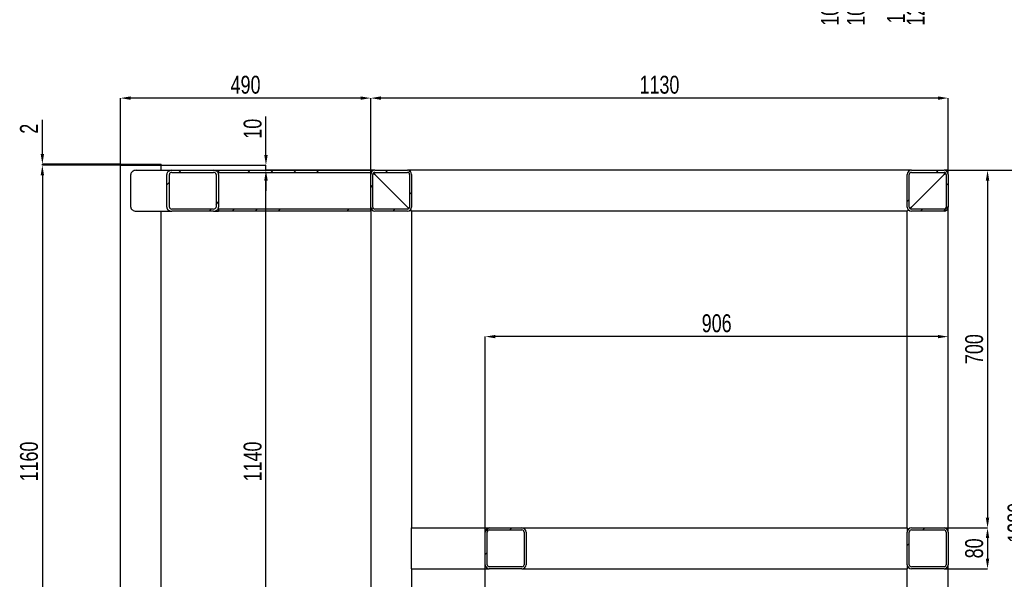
# Model space of a CAD drawing. Header units: millimetres. Extents: x 0 to 841, y 0 to 594.
# Tile 3 of 19: x 158 to 351, y 96 to 206. Entities that reach past the tile are written whole.
import ezdxf

# ---------------------------------------------------------------- set-up
doc = ezdxf.new("R2010")
doc.units = ezdxf.units.MM
doc.header["$PDSIZE"] = -1
doc.layers.add('COTES', color=1, linetype='Continuous')
doc.layers.add('TRAIT-FINS', color=9, linetype='Continuous')
doc.layers.add('TRAIT-FORT', color=4, linetype='Continuous', lineweight=25)
doc.styles.add('SLDTEXTSTYLE0', font='TXT', dxfattribs={"width": 0.75})
doc.dimstyles.new('SLDDIMSTYLE1', dxfattribs={"dimtxt": 3.5, "dimasz": 2, "dimexe": 0, "dimexo": 0.0625, "dimgap": 0.875, "dimtad": 0, "dimtih": 1, "dimtoh": 1, "dimdec": 1, "dimlfac": 10, "dimrnd": 1e-09, "dimzin": 12, "dimdsep": 46, "dimtxsty": 'SLDTEXTSTYLE0', "dimsah": 1, "dimcen": 0.09, "dimadec": 0, "dimazin": 3, "dimtfac": 1, "dimtdec": 1, "dimtofl": 0, "dimtmove": 0, "dimatfit": 3, "dimfxl": 1, "dimfrac": 2, "dimtolj": 1, "dimtzin": 12, "dimarcsym": 0})
doc.dimstyles.new('SLDDIMSTYLE3', dxfattribs={"dimtxt": 3.5, "dimasz": 2, "dimexe": 0, "dimexo": 0.0625, "dimgap": 0.875, "dimtad": 1, "dimdec": 0, "dimlfac": 10, "dimrnd": 1e-09, "dimzin": 12, "dimdsep": 46, "dimtxsty": 'SLDTEXTSTYLE0', "dimsah": 1, "dimcen": 0.09, "dimadec": 0, "dimazin": 3, "dimtfac": 1, "dimtdec": 0, "dimtofl": 0, "dimtmove": 0, "dimatfit": 3, "dimfxl": 1, "dimfrac": 2, "dimtolj": 1, "dimtzin": 12, "dimarcsym": 0})
doc.dimstyles.new('SLDDIMSTYLE4', dxfattribs={"dimtxt": 3.5, "dimasz": 2, "dimexe": 0, "dimexo": 0.0625, "dimgap": 0.875, "dimtad": 1, "dimdec": 0, "dimlfac": 10, "dimrnd": 1e-09, "dimzin": 12, "dimdsep": 46, "dimtxsty": 'SLDTEXTSTYLE0', "dimsah": 1, "dimcen": 0.09, "dimadec": 0, "dimazin": 3, "dimtfac": 1, "dimtdec": 0, "dimtmove": 0, "dimatfit": 0, "dimfxl": 1, "dimfrac": 2, "dimtolj": 1, "dimtzin": 12, "dimarcsym": 0})
pattern_1 = [(45, (0, 0), (-13.4704, 13.4704), []), (45, (4.49, 2e-323), (-13.4704, 13.4704), []), (45, (8.98, 4e-323), (-13.4704, 13.4704), []), (45, (13.47, 6e-323), (-13.4704, 13.4704), [])]

# ---------------------------------------------------------------- blocks, each defined once
blk = doc.blocks.new('_D_13')
at = {"layer": 'COTES', "color": 0, "lineweight": -2, "transparency": 16777216}
blk.add_line((316.55, 247.77), (316.55, 216.57), dxfattribs=at)
at = {"layer": 'Defpoints', "color": 0, "transparency": 16777216}
for p in [(213.07, 253.37), (316.55, 247.83), (316.55, 216.57)]:
    blk.add_point(p, dxfattribs=at)
at = {"layer": 'COTES', "color": 0, "transparency": 16777216, "insert": (316.55, 209.79), "char_height": 3.5, "attachment_point": 5, "rotation": 90, "style": 'SLDTEXTSTYLE0'}
blk.add_mtext('\\A1;1034.8', dxfattribs=at)
blk = doc.blocks.new('_D_14')
at = {"layer": 'COTES', "color": 0, "lineweight": -2, "transparency": 16777216}
blk.add_line((321.63, 247.77), (321.63, 216.57), dxfattribs=at)
at = {"layer": 'Defpoints', "color": 0, "transparency": 16777216}
for p in [(213.07, 253.37), (321.63, 247.83), (321.63, 216.57)]:
    blk.add_point(p, dxfattribs=at)
at = {"layer": 'COTES', "color": 0, "transparency": 16777216, "insert": (321.63, 209.79), "char_height": 3.5, "attachment_point": 5, "rotation": 90, "style": 'SLDTEXTSTYLE0'}
blk.add_mtext('\\A1;1085.6', dxfattribs=at)
blk = doc.blocks.new('_D_15')
at = {"layer": 'COTES', "color": 0, "lineweight": -2, "transparency": 16777216}
for p, q in [((330.15, 267.79), (330.15, 224.57)), ((330.15, 224.57), (329.48, 220.57)), ((329.48, 220.57), (329.48, 216.57))]:
    blk.add_line(p, q, dxfattribs=at)
at = {"layer": 'Defpoints', "color": 0, "transparency": 16777216}
for p in [(330.15, 267.85), (213.07, 253.37), (329.48, 216.57)]:
    blk.add_point(p, dxfattribs=at)
at = {"layer": 'COTES', "color": 0, "transparency": 16777216, "insert": (329.48, 210.23), "char_height": 3.5, "attachment_point": 5, "rotation": 90, "style": 'SLDTEXTSTYLE0'}
blk.add_mtext('\\A1;1170.8', dxfattribs=at)
blk = doc.blocks.new('_D_16')
at = {"layer": 'COTES', "color": 0, "lineweight": -2, "transparency": 16777216}
blk.add_line((333.32, 269.02), (333.32, 216.57), dxfattribs=at)
at = {"layer": 'Defpoints', "color": 0, "transparency": 16777216}
for p in [(333.32, 269.08), (213.07, 253.37), (333.32, 216.57)]:
    blk.add_point(p, dxfattribs=at)
at = {"layer": 'COTES', "color": 0, "transparency": 16777216, "insert": (333.32, 209.79), "char_height": 3.5, "attachment_point": 5, "rotation": 90, "style": 'SLDTEXTSTYLE0'}
blk.add_mtext('\\A1;1202.6', dxfattribs=at)
blk = doc.blocks.new('_D_52')
at = {"layer": 'COTES', "color": 0, "lineweight": -2, "transparency": 16777216}
for p, q in [((226.67, 175.38), (226.67, 190.26)), ((337.67, 190.26), (228.67, 190.26)), ((339.67, 176.18), (339.67, 190.26))]:
    blk.add_line(p, q, dxfattribs=at)
at = {"layer": 'COTES', "color": 0, "transparency": 16777216}
for points in [[(228.67, 190.59), (228.67, 189.92), (226.67, 190.26)], [(337.67, 190.59), (337.67, 189.92), (339.67, 190.26)]]:
    blk.add_solid(points, dxfattribs=at)
at = {"layer": 'Defpoints', "color": 0, "transparency": 16777216}
for p in [(226.67, 190.26), (339.67, 176.12), (226.67, 175.32)]:
    blk.add_point(p, dxfattribs=at)
at = {"layer": 'COTES', "color": 0, "transparency": 16777216, "insert": (283.17, 194.63), "char_height": 3.5, "attachment_point": 2, "style": 'SLDTEXTSTYLE0'}
blk.add_mtext('\\A1;1130', dxfattribs=at)
blk = doc.blocks.new('_D_53')
at = {"layer": 'COTES', "color": 0, "lineweight": -2, "transparency": 16777216}
for p, q in [((177.67, 177.38), (177.67, 190.26)), ((224.67, 190.26), (179.67, 190.26)), ((226.67, 175.38), (226.67, 190.26))]:
    blk.add_line(p, q, dxfattribs=at)
at = {"layer": 'COTES', "color": 0, "transparency": 16777216}
for points in [[(179.67, 190.59), (179.67, 189.92), (177.67, 190.26)], [(224.67, 190.59), (224.67, 189.92), (226.67, 190.26)]]:
    blk.add_solid(points, dxfattribs=at)
at = {"layer": 'Defpoints', "color": 0, "transparency": 16777216}
for p in [(177.67, 190.26), (177.67, 177.32), (226.67, 175.32)]:
    blk.add_point(p, dxfattribs=at)
at = {"layer": 'COTES', "color": 0, "transparency": 16777216, "insert": (202.17, 194.63), "char_height": 3.5, "attachment_point": 2, "style": 'SLDTEXTSTYLE0'}
blk.add_mtext('\\A1;490', dxfattribs=at)
blk = doc.blocks.new('_D_54')
at = {"layer": 'COTES', "color": 0, "lineweight": -2, "transparency": 16777216}
for p, q in [((177.61, 177.12), (162.4, 177.12)), ((162.4, 175.12), (162.4, 63.12)), ((177.61, 61.12), (162.4, 61.12))]:
    blk.add_line(p, q, dxfattribs=at)
at = {"layer": 'COTES', "color": 0, "transparency": 16777216}
for points in [[(162.07, 175.12), (162.74, 175.12), (162.4, 177.12)], [(162.07, 63.12), (162.74, 63.12), (162.4, 61.12)]]:
    blk.add_solid(points, dxfattribs=at)
at = {"layer": 'Defpoints', "color": 0, "transparency": 16777216}
for p in [(177.67, 177.12), (162.4, 61.12), (177.67, 61.12)]:
    blk.add_point(p, dxfattribs=at)
at = {"layer": 'COTES', "color": 0, "transparency": 16777216, "insert": (158.03, 119.12), "char_height": 3.5, "attachment_point": 2, "rotation": 90, "style": 'SLDTEXTSTYLE0'}
blk.add_mtext('\\A1;1160', dxfattribs=at)
blk = doc.blocks.new('_D_56')
at = {"layer": 'COTES', "color": 0, "lineweight": -2, "transparency": 16777216}
for p, q in [((162.4, 179.32), (162.4, 186.01)), ((177.61, 177.32), (162.4, 177.32)), ((162.4, 177.12), (162.4, 177.32)), ((177.61, 177.12), (162.4, 177.12)), ((162.4, 175.12), (162.4, 173.12))]:
    blk.add_line(p, q, dxfattribs=at)
at = {"layer": 'COTES', "color": 0, "transparency": 16777216}
for points in [[(162.07, 179.32), (162.74, 179.32), (162.4, 177.32)], [(162.07, 175.12), (162.74, 175.12), (162.4, 177.12)]]:
    blk.add_solid(points, dxfattribs=at)
at = {"layer": 'Defpoints', "color": 0, "transparency": 16777216}
for p in [(162.4, 177.32), (177.67, 177.32), (177.67, 177.12)]:
    blk.add_point(p, dxfattribs=at)
at = {"layer": 'COTES', "color": 0, "transparency": 16777216, "insert": (158.03, 184.26), "char_height": 3.5, "attachment_point": 2, "rotation": 90, "style": 'SLDTEXTSTYLE0'}
blk.add_mtext('\\A1;2', dxfattribs=at)
blk = doc.blocks.new('_D_57')
at = {"layer": 'COTES', "color": 0, "lineweight": -2, "transparency": 16777216}
for p, q in [((206.16, 179.12), (206.16, 186.66)), ((185.73, 177.12), (206.16, 177.12)), ((206.16, 176.12), (206.16, 177.12)), ((226.61, 176.12), (206.16, 176.12)), ((206.16, 174.12), (206.16, 172.12))]:
    blk.add_line(p, q, dxfattribs=at)
at = {"layer": 'COTES', "color": 0, "transparency": 16777216}
for points in [[(205.83, 179.12), (206.5, 179.12), (206.16, 177.12)], [(205.83, 174.12), (206.5, 174.12), (206.16, 176.12)]]:
    blk.add_solid(points, dxfattribs=at)
at = {"layer": 'Defpoints', "color": 0, "transparency": 16777216}
for p in [(185.67, 177.12), (206.16, 176.12), (226.67, 176.12)]:
    blk.add_point(p, dxfattribs=at)
at = {"layer": 'COTES', "color": 0, "transparency": 16777216, "insert": (201.79, 184.26), "char_height": 3.5, "attachment_point": 2, "rotation": 90, "style": 'SLDTEXTSTYLE0'}
blk.add_mtext('\\A1;10', dxfattribs=at)
blk = doc.blocks.new('_D_59')
at = {"layer": 'COTES', "color": 0, "lineweight": -2, "transparency": 16777216}
for p, q in [((195.95, 176.12), (206.16, 176.12)), ((206.16, 64.12), (206.16, 174.12)), ((195.95, 62.12), (206.16, 62.12))]:
    blk.add_line(p, q, dxfattribs=at)
at = {"layer": 'COTES', "color": 0, "transparency": 16777216}
for points in [[(205.83, 174.12), (206.5, 174.12), (206.16, 176.12)], [(205.83, 64.12), (206.5, 64.12), (206.16, 62.12)]]:
    blk.add_solid(points, dxfattribs=at)
at = {"layer": 'Defpoints', "color": 0, "transparency": 16777216}
for p in [(195.89, 176.12), (206.16, 176.12), (195.89, 62.12)]:
    blk.add_point(p, dxfattribs=at)
at = {"layer": 'COTES', "color": 0, "transparency": 16777216, "insert": (201.79, 119.12), "char_height": 3.5, "attachment_point": 2, "rotation": 90, "style": 'SLDTEXTSTYLE0'}
blk.add_mtext('\\A1;1140', dxfattribs=at)
blk = doc.blocks.new('_D_60')
at = {"layer": 'COTES', "color": 0, "lineweight": -2, "transparency": 16777216}
for p, q in [((339.73, 176.12), (355.67, 176.12)), ((355.67, 40.12), (355.67, 174.12)), ((339.73, 38.12), (355.67, 38.12))]:
    blk.add_line(p, q, dxfattribs=at)
at = {"layer": 'COTES', "color": 0, "transparency": 16777216}
for points in [[(355.34, 174.12), (356, 174.12), (355.67, 176.12)], [(355.34, 40.12), (356, 40.12), (355.67, 38.12)]]:
    blk.add_solid(points, dxfattribs=at)
at = {"layer": 'Defpoints', "color": 0, "transparency": 16777216}
for p in [(339.67, 176.12), (355.67, 176.12), (339.67, 38.12)]:
    blk.add_point(p, dxfattribs=at)
at = {"layer": 'COTES', "color": 0, "transparency": 16777216, "insert": (351.29, 107.12), "char_height": 3.5, "attachment_point": 2, "rotation": 90, "style": 'SLDTEXTSTYLE0'}
blk.add_mtext('\\A1;1380', dxfattribs=at)
blk = doc.blocks.new('_D_61')
at = {"layer": 'COTES', "color": 0, "lineweight": -2, "transparency": 16777216}
for p, q in [((339.73, 176.12), (347.38, 176.12)), ((347.38, 174.12), (347.38, 108.12)), ((338.93, 106.12), (347.38, 106.12))]:
    blk.add_line(p, q, dxfattribs=at)
at = {"layer": 'COTES', "color": 0, "transparency": 16777216}
for points in [[(347.04, 174.12), (347.71, 174.12), (347.38, 176.12)], [(347.04, 108.12), (347.71, 108.12), (347.38, 106.12)]]:
    blk.add_solid(points, dxfattribs=at)
at = {"layer": 'Defpoints', "color": 0, "transparency": 16777216}
for p in [(339.67, 176.12), (338.87, 106.12), (347.38, 106.12)]:
    blk.add_point(p, dxfattribs=at)
at = {"layer": 'COTES', "color": 0, "transparency": 16777216, "insert": (343, 141.12), "char_height": 3.5, "attachment_point": 2, "rotation": 90, "style": 'SLDTEXTSTYLE0'}
blk.add_mtext('\\A1;700', dxfattribs=at)
blk = doc.blocks.new('_D_62')
at = {"layer": 'COTES', "color": 0, "lineweight": -2, "transparency": 16777216}
for p, q in [((338.93, 106.12), (347.38, 106.12)), ((347.38, 104.12), (347.38, 100.12)), ((338.93, 98.12), (347.38, 98.12))]:
    blk.add_line(p, q, dxfattribs=at)
at = {"layer": 'COTES', "color": 0, "transparency": 16777216}
for points in [[(347.04, 104.12), (347.71, 104.12), (347.38, 106.12)], [(347.04, 100.12), (347.71, 100.12), (347.38, 98.12)]]:
    blk.add_solid(points, dxfattribs=at)
at = {"layer": 'Defpoints', "color": 0, "transparency": 16777216}
for p in [(338.87, 106.12), (338.87, 98.12), (347.38, 98.12)]:
    blk.add_point(p, dxfattribs=at)
at = {"layer": 'COTES', "color": 0, "transparency": 16777216, "insert": (343, 102.12), "char_height": 3.5, "attachment_point": 2, "rotation": 90, "style": 'SLDTEXTSTYLE0'}
blk.add_mtext('\\A1;80', dxfattribs=at)
blk = doc.blocks.new('_D_64')
at = {"layer": 'COTES', "color": 0, "lineweight": -2, "transparency": 16777216}
for p, q in [((249.07, 52.4), (249.07, 143.57)), ((337.67, 143.57), (251.07, 143.57)), ((339.67, 105.38), (339.67, 143.57))]:
    blk.add_line(p, q, dxfattribs=at)
at = {"layer": 'COTES', "color": 0, "transparency": 16777216}
for points in [[(251.07, 143.9), (251.07, 143.24), (249.07, 143.57)], [(337.67, 143.9), (337.67, 143.24), (339.67, 143.57)]]:
    blk.add_solid(points, dxfattribs=at)
at = {"layer": 'Defpoints', "color": 0, "transparency": 16777216}
for p in [(249.07, 143.57), (339.67, 105.32), (249.07, 52.34)]:
    blk.add_point(p, dxfattribs=at)
at = {"layer": 'COTES', "color": 0, "transparency": 16777216, "insert": (294.37, 147.94), "char_height": 3.5, "attachment_point": 2, "style": 'SLDTEXTSTYLE0'}
blk.add_mtext('\\A1;906', dxfattribs=at)

msp = doc.modelspace()

# ---------------------------------------------------------------- hatches: boundary and pattern name
at = {"layer": 'TRAIT-FINS'}
h = msp.add_hatch(dxfattribs=at)
h.set_pattern_fill('DIN 201 ACIER ET FONTE', color=256, style=0, pattern_type=2)
h.set_pattern_definition(pattern_1)
edge = h.paths.add_edge_path(flags=0)
edge.add_ellipse((195.88606, 175.320834), major_axis=(1.015215, 0), ratio=0.7880107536, start_angle=360, end_angle=450)
edge.add_line((195.88606, 176.120834), (187.764344, 176.120834))
edge.add_ellipse((187.764344, 175.320834), major_axis=(1.015215, 0), ratio=0.7880107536, start_angle=90, end_angle=180)
edge.add_line((186.749129, 175.320834), (186.749129, 168.920834))
edge.add_ellipse((187.764344, 168.920834), major_axis=(1.015215, 0), ratio=0.7880107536, start_angle=180, end_angle=270)
edge.add_line((187.764344, 168.120834), (195.88606, 168.120834))
edge.add_ellipse((195.88606, 168.920834), major_axis=(1.015215, 0), ratio=0.7880107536, start_angle=270, end_angle=360)
edge.add_line((196.901275, 168.920834), (196.901275, 175.320834))
edge = h.paths.add_edge_path(flags=0)
edge.add_line((196.393667, 175.320834), (196.393667, 168.920834))
edge.add_ellipse((195.88606, 168.920834), major_axis=(0.507607, 0), ratio=0.7880107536, start_angle=270, end_angle=360, ccw=False)
edge.add_line((195.88606, 168.520834), (187.764344, 168.520834))
edge.add_ellipse((187.764344, 168.920834), major_axis=(0.507607, 0), ratio=0.7880107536, start_angle=180, end_angle=270, ccw=False)
edge.add_line((187.256736, 168.920834), (187.256736, 175.320834))
edge.add_ellipse((187.764344, 175.320834), major_axis=(0.507607, 0), ratio=0.7880107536, start_angle=90, end_angle=180, ccw=False)
edge.add_line((187.764344, 175.720834), (195.88606, 175.720834))
edge.add_ellipse((195.88606, 175.320834), major_axis=(0.507607, 0), ratio=0.7880107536, start_angle=0, end_angle=90, ccw=False)
h = msp.add_hatch(dxfattribs=at)
h.set_pattern_fill('DIN 201 ACIER ET FONTE', color=256, style=0, pattern_type=2)
h.set_pattern_definition(pattern_1)
h.paths.add_polyline_path([(196.901275, 176.120834), (196.901275, 175.720834), (226.668489, 175.720834), (226.668489, 176.120834)], flags=0)
h = msp.add_hatch(dxfattribs=at)
h.set_pattern_fill('DIN 201 ACIER ET FONTE', color=256, style=0, pattern_type=2)
h.set_pattern_definition(pattern_1)
edge = h.paths.add_edge_path(flags=0)
edge.add_line((227.468489, 168.120834), (233.868489, 168.120834))
edge.add_arc((233.868489, 168.920834), 0.8, 270, 360)
edge.add_line((234.668489, 168.920834), (234.668489, 175.320834))
edge.add_arc((233.868489, 175.320834), 0.8, 0, 90)
edge.add_line((233.868489, 176.120834), (227.468489, 176.120834))
edge.add_arc((227.468489, 175.320834), 0.8, 90, 180)
edge.add_line((226.668489, 175.320834), (226.668489, 168.920834))
edge.add_arc((227.468489, 168.920834), 0.8, 180, 270)
edge = h.paths.add_edge_path(flags=0)
edge.add_arc((227.468489, 168.920834), 0.4, 180, 270, ccw=False)
edge.add_line((227.068489, 168.920834), (227.068489, 175.320834))
edge.add_arc((227.468489, 175.320834), 0.4, 90, 180, ccw=False)
edge.add_line((227.468489, 175.720834), (233.868489, 175.720834))
edge.add_arc((233.868489, 175.320834), 0.4, 0, 90, ccw=False)
edge.add_line((234.268489, 175.320834), (234.268489, 168.920834))
edge.add_arc((233.868489, 168.920834), 0.4, 270, 360, ccw=False)
edge.add_line((233.868489, 168.520834), (227.468489, 168.520834))
h = msp.add_hatch(dxfattribs=at)
h.set_pattern_fill('DIN 201 ACIER ET FONTE', color=256, style=0, pattern_type=2)
h.set_pattern_definition(pattern_1)
edge = h.paths.add_edge_path(flags=0)
edge.add_line((332.468489, 168.120834), (338.868489, 168.120834))
edge.add_arc((338.868489, 168.920834), 0.8, 270, 360)
edge.add_line((339.668489, 168.920834), (339.668489, 175.320834))
edge.add_arc((338.868489, 175.320834), 0.8, 0, 90)
edge.add_line((338.868489, 176.120834), (332.468489, 176.120834))
edge.add_arc((332.468489, 175.320834), 0.8, 90, 180)
edge.add_line((331.668489, 175.320834), (331.668489, 168.920834))
edge.add_arc((332.468489, 168.920834), 0.8, 180, 270)
edge = h.paths.add_edge_path(flags=0)
edge.add_arc((332.468489, 168.920834), 0.4, 180, 270, ccw=False)
edge.add_line((332.068489, 168.920834), (332.068489, 175.320834))
edge.add_arc((332.468489, 175.320834), 0.4, 90, 180, ccw=False)
edge.add_line((332.468489, 175.720834), (338.868489, 175.720834))
edge.add_arc((338.868489, 175.320834), 0.4, 0, 90, ccw=False)
edge.add_line((339.268489, 175.320834), (339.268489, 168.920834))
edge.add_arc((338.868489, 168.920834), 0.4, 270, 360, ccw=False)
edge.add_line((338.868489, 168.520834), (332.468489, 168.520834))
h = msp.add_hatch(dxfattribs=at)
h.set_pattern_fill('DIN 201 ACIER ET FONTE', color=256, style=0, pattern_type=2)
h.set_pattern_definition(pattern_1)
h.paths.add_polyline_path([(226.668489, 168.120834), (226.668489, 168.520834), (196.901275, 168.520834), (196.901275, 168.120834)], flags=0)
h = msp.add_hatch(dxfattribs=at)
h.set_pattern_fill('DIN 201 ACIER ET FONTE', color=256, style=0, pattern_type=2)
h.set_pattern_definition(pattern_1)
edge = h.paths.add_edge_path(flags=0)
edge.add_arc((249.868489, 105.320834), 0.8, 90, 180)
edge.add_line((249.068489, 105.320834), (249.068489, 98.920834))
edge.add_arc((249.868489, 98.920834), 0.8, 180, 270)
edge.add_line((249.868489, 98.120834), (256.268489, 98.120834))
edge.add_arc((256.268489, 98.920834), 0.8, 270, 360)
edge.add_line((257.068489, 98.920834), (257.068489, 105.320834))
edge.add_arc((256.268489, 105.320834), 0.8, 0, 90)
edge.add_line((256.268489, 106.120834), (249.868489, 106.120834))
edge = h.paths.add_edge_path(flags=0)
edge.add_line((249.468489, 98.920834), (249.468489, 105.320834))
edge.add_arc((249.868489, 105.320834), 0.4, 90, 180, ccw=False)
edge.add_line((249.868489, 105.720834), (256.268489, 105.720834))
edge.add_arc((256.268489, 105.320834), 0.4, 0, 90, ccw=False)
edge.add_line((256.668489, 105.320834), (256.668489, 98.920834))
edge.add_arc((256.268489, 98.920834), 0.4, 270, 360, ccw=False)
edge.add_line((256.268489, 98.520834), (249.868489, 98.520834))
edge.add_arc((249.868489, 98.920834), 0.4, 180, 270, ccw=False)
h = msp.add_hatch(dxfattribs=at)
h.set_pattern_fill('DIN 201 ACIER ET FONTE', color=256, style=0, pattern_type=2)
h.set_pattern_definition(pattern_1)
edge = h.paths.add_edge_path(flags=0)
edge.add_arc((332.468489, 105.320834), 0.8, 90, 180)
edge.add_line((331.668489, 105.320834), (331.668489, 98.920834))
edge.add_arc((332.468489, 98.920834), 0.8, 180, 270)
edge.add_line((332.468489, 98.120834), (338.868489, 98.120834))
edge.add_arc((338.868489, 98.920834), 0.8, 270, 360)
edge.add_line((339.668489, 98.920834), (339.668489, 105.320834))
edge.add_arc((338.868489, 105.320834), 0.8, 0, 90)
edge.add_line((338.868489, 106.120834), (332.468489, 106.120834))
edge = h.paths.add_edge_path(flags=0)
edge.add_line((332.068489, 98.920834), (332.068489, 105.320834))
edge.add_arc((332.468489, 105.320834), 0.4, 90, 180, ccw=False)
edge.add_line((332.468489, 105.720834), (338.868489, 105.720834))
edge.add_arc((338.868489, 105.320834), 0.4, 0, 90, ccw=False)
edge.add_line((339.268489, 105.320834), (339.268489, 98.920834))
edge.add_arc((338.868489, 98.920834), 0.4, 270, 360, ccw=False)
edge.add_line((338.868489, 98.520834), (332.468489, 98.520834))
edge.add_arc((332.468489, 98.920834), 0.4, 180, 270, ccw=False)

# ---------------------------------------------------------------- linework, layer by layer
at = {"layer": 'TRAIT-FORT', "lineweight": 25}
for p, q in [((177.668489, 177.120834), (177.668489, 177.320834)), ((177.668489, 177.320834), (178.468489, 177.320834)), ((178.468489, 177.320834), (184.868489, 177.320834)), ((184.868489, 177.320834), (185.668489, 177.320834)), ((185.668489, 177.120834), (185.668489, 177.320834)), ((177.668489, 177.120834), (178.468489, 177.120834)), ((177.668489, 61.120834), (177.668489, 177.120834)), ((178.468489, 177.120834), (184.868489, 177.120834)), ((180.732773, 176.120834), (187.764344, 176.120834)), ((184.868489, 177.120834), (185.668489, 177.120834)), ((185.668489, 176.120834), (185.668489, 177.120834)), ((187.764344, 176.120834), (195.88606, 176.120834)), ((187.764344, 175.720834), (195.88606, 175.720834)), ((195.88606, 176.120834), (196.901275, 176.120834)), ((196.901275, 175.720834), (196.765262, 175.720834)), ((196.901275, 176.120834), (226.668489, 176.120834)), ((196.901275, 176.120834), (196.901275, 175.720834)), ((196.901275, 175.720834), (226.668489, 175.720834)), ((226.668489, 175.720834), (226.668489, 176.120834)), ((226.668489, 176.120834), (226.902803, 175.88652)), ((227.468489, 176.120834), (226.668489, 176.120834)), ((226.902803, 175.88652), (226.668489, 176.120834)), ((226.668489, 175.320834), (226.668489, 175.720834)), ((227.185646, 175.603677), (227.468489, 175.320834)), ((227.468489, 175.320834), (227.185646, 175.603677)), ((227.468489, 176.120834), (233.868489, 176.120834)), ((227.468489, 175.720834), (233.868489, 175.720834)), ((332.468489, 176.120834), (233.868489, 176.120834)), ((332.468489, 176.120834), (338.868489, 176.120834)), ((332.468489, 175.720834), (338.868489, 175.720834)), ((339.668489, 176.120834), (338.868489, 176.120834)), ((338.868489, 175.320834), (339.151331, 175.603677)), ((339.151331, 175.603677), (338.868489, 175.320834)), ((339.434174, 175.88652), (339.668489, 176.120834)), ((339.668489, 176.120834), (339.434174, 175.88652)), ((339.668489, 175.320834), (339.668489, 176.120834)), ((179.717558, 168.920834), (179.717558, 175.320834)), ((186.749129, 168.920834), (186.749129, 175.320834)), ((187.256736, 168.920834), (187.256736, 175.320834)), ((196.393667, 175.320834), (196.393667, 168.920834)), ((196.901275, 175.320834), (196.901275, 168.920834)), ((226.668489, 168.920834), (226.668489, 175.320834)), ((227.068489, 168.920834), (227.068489, 175.320834)), ((227.468489, 175.320834), (233.868489, 168.920834)), ((234.268489, 175.320834), (234.268489, 168.920834)), ((234.668489, 175.320834), (234.668489, 168.920834)), ((331.668489, 168.920834), (331.668489, 175.320834)), ((332.068489, 168.920834), (332.068489, 175.320834)), ((332.468489, 168.920834), (338.868489, 175.320834)), ((339.268489, 175.320834), (339.268489, 168.920834)), ((339.668489, 175.320834), (339.668489, 168.920834)), ((180.732773, 168.120834), (187.764344, 168.120834)), ((185.668489, 70.120834), (185.668489, 168.120834)), ((195.88606, 168.520834), (187.764344, 168.520834)), ((195.88606, 168.120834), (187.764344, 168.120834)), ((195.88606, 168.120834), (196.901275, 168.120834)), ((196.765262, 168.520834), (196.901275, 168.520834)), ((196.901275, 168.520834), (196.901275, 168.120834)), ((226.668489, 168.520834), (196.901275, 168.520834)), ((226.668489, 168.120834), (196.901275, 168.120834)), ((226.668489, 168.520834), (226.668489, 168.920834)), ((226.668489, 168.120834), (226.668489, 168.520834)), ((226.668489, 168.120834), (226.668489, 70.120834)), ((233.868489, 168.520834), (227.468489, 168.520834)), ((233.868489, 168.120834), (227.468489, 168.120834)), ((233.868489, 168.920834), (234.151331, 168.637992)), ((234.151331, 168.637992), (233.868489, 168.920834)), ((234.434174, 168.355149), (234.668489, 168.120834)), ((234.668489, 168.120834), (234.434174, 168.355149)), ((234.668489, 168.120834), (234.668489, 106.120834)), ((331.668489, 168.120834), (234.668489, 168.120834)), ((331.668489, 168.120834), (331.902803, 168.355149)), ((331.902803, 168.355149), (331.668489, 168.120834)), ((331.668489, 106.120834), (331.668489, 168.120834)), ((332.185646, 168.637992), (332.468489, 168.920834)), ((332.468489, 168.920834), (332.185646, 168.637992)), ((338.868489, 168.520834), (332.468489, 168.520834)), ((338.868489, 168.120834), (332.468489, 168.120834)), ((339.668489, 105.320834), (339.668489, 168.920834)), ((234.668489, 106.120834), (249.868489, 106.120834)), ((234.668489, 105.320834), (234.668489, 106.120834)), ((249.868489, 106.120834), (256.268489, 106.120834)), ((256.268489, 106.120834), (331.668489, 106.120834)), ((331.668489, 106.120834), (331.668489, 105.320834)), ((332.468489, 106.120834), (338.868489, 106.120834)), ((234.668489, 98.920834), (234.668489, 105.320834)), ((249.068489, 98.920834), (249.068489, 105.320834)), ((249.468489, 98.920834), (249.468489, 105.320834)), ((249.868489, 105.720834), (256.268489, 105.720834)), ((256.668489, 105.320834), (256.668489, 98.920834)), ((257.068489, 105.320834), (257.068489, 98.920834)), ((331.668489, 98.920834), (331.668489, 105.320834)), ((332.068489, 98.920834), (332.068489, 105.320834)), ((332.468489, 105.720834), (338.868489, 105.720834)), ((339.268489, 105.320834), (339.268489, 98.920834)), ((339.668489, 105.320834), (339.668489, 98.920834)), ((234.668489, 98.120834), (234.668489, 98.920834)), ((256.268489, 98.520834), (249.868489, 98.520834)), ((331.668489, 98.920834), (331.668489, 98.120834)), ((338.868489, 98.520834), (332.468489, 98.520834)), ((339.668489, 52.336109), (339.668489, 98.920834)), ((234.668489, 98.120834), (249.868489, 98.120834)), ((234.668489, 98.120834), (234.668489, 69.320834)), ((256.268489, 98.120834), (249.868489, 98.120834)), ((256.268489, 98.120834), (331.668489, 98.120834)), ((331.668489, 52.336109), (331.668489, 98.120834)), ((338.868489, 98.120834), (332.468489, 98.120834))]:
    msp.add_line(p, q, dxfattribs=at)
for centre, radius, start, end in [((227.468489, 175.320834), 0.8, 90, 180), ((227.468489, 175.320834), 0.4, 90, 180), ((233.868489, 175.320834), 0.8, 0, 90), ((233.868489, 175.320834), 0.4, 0, 90), ((332.468489, 175.320834), 0.8, 90, 180), ((332.468489, 175.320834), 0.4, 90, 180), ((338.868489, 175.320834), 0.8, 0, 90), ((338.868489, 175.320834), 0.4, 0, 90), ((227.468489, 168.920834), 0.8, 180, 270), ((227.468489, 168.920834), 0.4, 180, 270), ((233.868489, 168.920834), 0.8, 270, 0), ((233.868489, 168.920834), 0.4, 270, 0), ((332.468489, 168.920834), 0.8, 180, 270), ((332.468489, 168.920834), 0.4, 180, 270), ((338.868489, 168.920834), 0.8, 270, 0), ((338.868489, 168.920834), 0.4, 270, 0), ((249.868489, 105.320834), 0.8, 90, 180), ((256.268489, 105.320834), 0.8, 0, 90), ((332.468489, 105.320834), 0.8, 90, 180), ((338.868489, 105.320834), 0.8, 0, 90), ((249.868489, 105.320834), 0.4, 90, 180), ((256.268489, 105.320834), 0.4, 0, 90), ((332.468489, 105.320834), 0.4, 90, 180), ((338.868489, 105.320834), 0.4, 0, 90), ((249.868489, 98.920834), 0.8, 180, 270), ((249.868489, 98.920834), 0.4, 180, 270), ((256.268489, 98.920834), 0.8, 270, 0), ((256.268489, 98.920834), 0.4, 270, 0), ((332.468489, 98.920834), 0.8, 180, 270), ((332.468489, 98.920834), 0.4, 180, 270), ((338.868489, 98.920834), 0.8, 270, 0), ((338.868489, 98.920834), 0.4, 270, 0)]:
    msp.add_arc(centre, radius, start, end, dxfattribs=at)
for centre, major_axis, start_param, end_param in [((180.732773, 175.320834), (1.015215, 0), 1.5707963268, 3.1415926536), ((187.764344, 175.320834), (1.015215, 0), 1.5707963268, 3.1415926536), ((187.764344, 175.320834), (0.507607, 0), 1.5707963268, 3.1415926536), ((195.88606, 175.320834), (1.015215, 0), 0, 1.5707963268), ((195.88606, 175.320834), (0.507607, 0), 0, 1.5707963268), ((180.732773, 168.920834), (1.015215, 0), 3.1415926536, 4.7123889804), ((187.764344, 168.920834), (1.015215, 0), 3.1415926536, 4.7123889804), ((187.764344, 168.920834), (0.507607, 0), 3.1415926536, 4.7123889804), ((195.88606, 168.920834), (1.015215, 0), 4.7123889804, 6.2831853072), ((195.88606, 168.920834), (0.507607, 0), 4.7123889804, 6.2831853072)]:
    msp.add_ellipse(centre, major_axis=major_axis, ratio=0.7880107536, start_param=start_param, end_param=end_param, dxfattribs=at)

# ---------------------------------------------------------------- dimensions: what is measured, and where the dimension line sits
at = {"layer": 'COTES'}
for feature_location, offset, origin, picture, middle in [((333.3234887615, 269.0814356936), (0, -52.5104999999), (213.0684887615, 253.3709356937), '_D_16', (333.3234887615, 209.7896856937)), ((330.148489, 267.851436), (-0.6731, -51.2805), (213.068489, 253.370936), '_D_15', (329.475389, 210.227186)), ((316.546661, 247.832584), (0, -31.261648), (213.068489, 253.370936), '_D_13', (316.546661, 209.789686)), ((321.626661, 247.832584), (0, -31.261648), (213.068489, 253.370936), '_D_14', (321.626661, 209.789686))]:
    dim = msp.add_ordinate_dim(feature_location=feature_location, offset=offset, dtype=1, origin=origin, dimstyle='SLDDIMSTYLE1', dxfattribs=at)
    dim.commit()
    dim.dimension.update_dxf_attribs({"geometry": picture, "text_midpoint": middle})
for base, p1, p2, picture, middle in [((177.668489, 190.256265), (226.668489, 175.320834), (177.668489, 177.320834), '_D_53', (202.168489, 190.256265)), ((226.668489, 190.256265), (339.668489, 176.120834), (226.668489, 175.320834), '_D_52', (283.168489, 190.256265)), ((249.068489, 143.568874), (339.668489, 105.320834), (249.068489, 52.336109), '_D_64', (294.368489, 143.568874))]:
    dim = msp.add_linear_dim(base=base, p1=p1, p2=p2, dimstyle='SLDDIMSTYLE3', dxfattribs=at)
    dim.commit()
    dim.dimension.update_dxf_attribs({"geometry": picture, "text_midpoint": middle, "dimtype": 160})
for base, p1, p2, dimstyle, picture, middle in [((162.403754, 177.320834), (177.668489, 177.120834), (177.668489, 177.320834), 'SLDDIMSTYLE4', '_D_56', (162.403754, 184.258204)), ((206.164308, 176.120834), (185.668489, 177.120834), (226.668489, 176.120834), 'SLDDIMSTYLE4', '_D_57', (206.164308, 184.258204)), ((162.403754, 61.120834), (177.668489, 177.120834), (177.668489, 61.120834), 'SLDDIMSTYLE3', '_D_54', (162.403754, 119.120834)), ((206.164308, 176.120834), (195.88606, 62.120834), (195.88606, 176.120834), 'SLDDIMSTYLE3', '_D_59', (206.164308, 119.120834)), ((347.378302, 106.120834), (339.668489, 176.120834), (338.868489, 106.120834), 'SLDDIMSTYLE3', '_D_61', (347.378302, 141.120834)), ((355.668489, 176.120834), (339.668489, 38.120834), (339.668489, 176.120834), 'SLDDIMSTYLE3', '_D_60', (355.668489, 107.120834)), ((347.378302, 98.120834), (338.868489, 106.120834), (338.868489, 98.120834), 'SLDDIMSTYLE3', '_D_62', (347.378302, 102.120834))]:
    dim = msp.add_linear_dim(base=base, p1=p1, p2=p2, angle=90, dimstyle=dimstyle, dxfattribs=at)
    dim.commit()
    dim.dimension.update_dxf_attribs({"geometry": picture, "text_midpoint": middle, "dimtype": 160})

doc.saveas('drawing.dxf')
